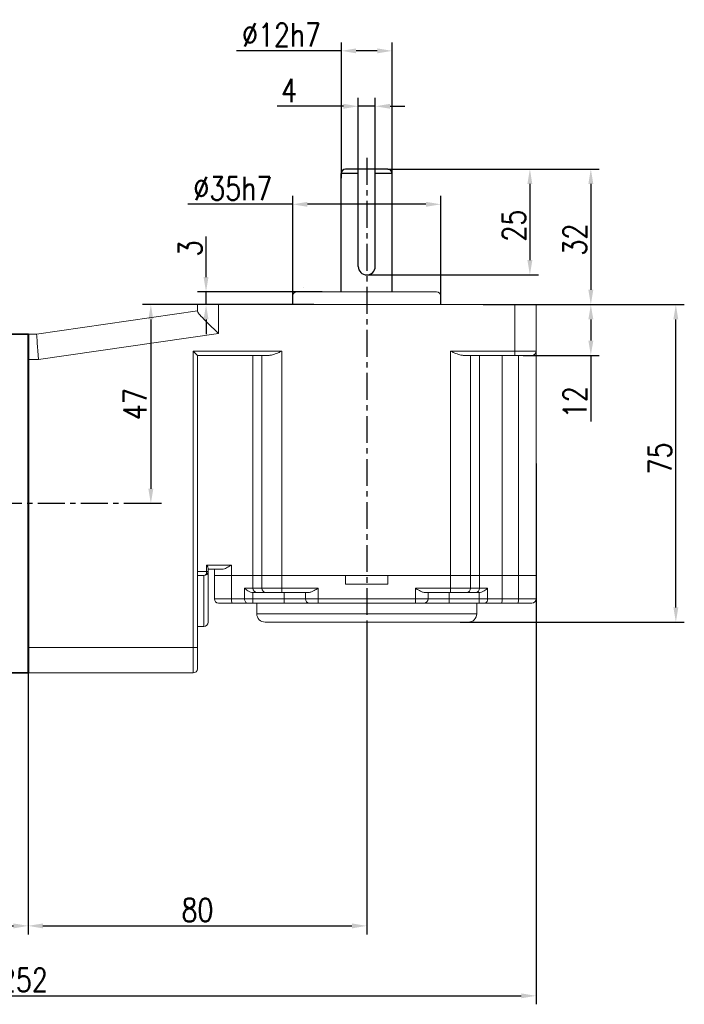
# Model space of a CAD drawing. Header units: inches. Extents: x -753 to 5070, y -3075 to 1581.
# Tile 115 of 178: x 4715 to 4872, y -2035 to -1802. Entities that reach past the tile are written whole.
import ezdxf

# ---------------------------------------------------------------- set-up
doc = ezdxf.new("R2010")
doc.units = ezdxf.units.IN
doc.header["$LTSCALE"] = 10
doc.header["$MEASUREMENT"] = 0
doc.linetypes.add('CENTER', pattern=[10.16, 6.35, -1.27, 1.27, -1.27])
for name, color, linetype in [('1轮廓实线层', 7, 'Continuous'), ('3中心线层', 1, 'CENTER'), ('7标注层', 4, 'Continuous')]:
    doc.layers.add(name, color=color, linetype=linetype)
doc.layers.add('图层2', color=4, linetype='Continuous', lineweight=40)
doc.styles.add('TH_GBDIM', font='romans.shx', dxfattribs={"width": 0.8, "bigfont": 'gbcbig.shx'})
doc.dimstyles.new('TH_GBDIM', dxfattribs={"dimtxt": 3.5, "dimasz": 2.5, "dimexe": 2, "dimexo": 0, "dimgap": 1, "dimtad": 1, "dimdec": 4, "dimdsep": 46, "dimtxsty": 'TH_GBDIM', "dimcen": 0.09, "dimclrd": 4, "dimclre": 4, "dimclrt": 3, "dimadec": 0, "dimazin": 0, "dimtfac": 1, "dimtdec": 4, "dimtmove": 0, "dimatfit": 3, "dimfxl": 1, "dimtzin": 0, "dimarcsym": 0})

# ---------------------------------------------------------------- blocks, each defined once
blk = doc.blocks.new('*D717')
at = {"layer": '7标注层', "color": 4, "lineweight": -2, "transparency": 16777216}
for p, q in [((4796.95, -1944.45), (4796.95, -2018.18)), ((4716.95, -1956.45), (4716.95, -2018.18)), ((4720.45, -2016.18), (4793.45, -2016.18))]:
    blk.add_line(p, q, dxfattribs=at)
at = {"layer": '7标注层', "color": 4, "transparency": 16777216}
for points in [[(4720.45, -2015.6), (4720.45, -2016.77), (4716.95, -2016.18)], [(4793.45, -2015.6), (4793.45, -2016.77), (4796.95, -2016.18)]]:
    blk.add_solid(points, dxfattribs=at)
at = {"layer": 'Defpoints', "color": 0, "transparency": 16777216}
for p in [(4796.95, -1944.45), (4716.95, -1956.45), (4796.95, -2016.18)]:
    blk.add_point(p, dxfattribs=at)
at = {"layer": '7标注层', "color": 3, "transparency": 16777216, "insert": (4756.95, -2012.43), "char_height": 5.5, "attachment_point": 5, "style": 'TH_GBDIM'}
blk.add_mtext('80', dxfattribs=at)
blk = doc.blocks.new('*D718')
at = {"layer": '7标注层', "color": 4, "lineweight": -2, "transparency": 16777216}
for p, q in [((4756.95, -1869.45), (4743.94, -1869.45)), ((4745.94, -1872.95), (4745.94, -1912.95)), ((4748.47, -1916.45), (4743.94, -1916.45))]:
    blk.add_line(p, q, dxfattribs=at)
at = {"layer": '7标注层', "color": 4, "transparency": 16777216}
for points in [[(4745.35, -1872.95), (4746.52, -1872.95), (4745.94, -1869.45)], [(4745.35, -1912.95), (4746.52, -1912.95), (4745.94, -1916.45)]]:
    blk.add_solid(points, dxfattribs=at)
at = {"layer": 'Defpoints', "color": 0, "transparency": 16777216}
for p in [(4756.95, -1869.45), (4745.94, -1916.45), (4748.47, -1916.45)]:
    blk.add_point(p, dxfattribs=at)
at = {"layer": '7标注层', "color": 3, "transparency": 16777216, "insert": (4742.19, -1892.95), "char_height": 5.5, "attachment_point": 5, "rotation": 90, "style": 'TH_GBDIM'}
blk.add_mtext('{47}{}{}', dxfattribs=at)
blk = doc.blocks.new('*D719')
at = {"layer": '7标注层', "color": 4, "lineweight": -2, "transparency": 16777216}
for p, q in [((4836.95, -1869.45), (4851.9, -1869.45)), ((4849.9, -1872.95), (4849.9, -1877.95)), ((4833.95, -1881.45), (4851.9, -1881.45)), ((4849.9, -1881.45), (4849.9, -1897.06))]:
    blk.add_line(p, q, dxfattribs=at)
at = {"layer": '7标注层', "color": 4, "transparency": 16777216}
for points in [[(4849.32, -1872.95), (4850.49, -1872.95), (4849.9, -1869.45)], [(4849.32, -1877.95), (4850.49, -1877.95), (4849.9, -1881.45)]]:
    blk.add_solid(points, dxfattribs=at)
at = {"layer": 'Defpoints', "color": 0, "transparency": 16777216}
for p in [(4836.95, -1869.45), (4833.95, -1881.45), (4849.9, -1881.45)]:
    blk.add_point(p, dxfattribs=at)
at = {"layer": '7标注层', "color": 3, "transparency": 16777216, "insert": (4846.15, -1892.5), "char_height": 5.5, "attachment_point": 5, "rotation": 90, "style": 'TH_GBDIM'}
blk.add_mtext('{12}{}{}', dxfattribs=at)
blk = doc.blocks.new('*D720')
at = {"layer": '7标注层', "color": 4, "lineweight": -2, "transparency": 16777216}
for p, q in [((4836.95, -1869.45), (4871.99, -1869.45)), ((4869.99, -1940.95), (4869.99, -1872.95)), ((4818.99, -1944.45), (4871.99, -1944.45))]:
    blk.add_line(p, q, dxfattribs=at)
at = {"layer": '7标注层', "color": 4, "transparency": 16777216}
for points in [[(4869.41, -1872.95), (4870.57, -1872.95), (4869.99, -1869.45)], [(4869.41, -1940.95), (4870.57, -1940.95), (4869.99, -1944.45)]]:
    blk.add_solid(points, dxfattribs=at)
at = {"layer": 'Defpoints', "color": 0, "transparency": 16777216}
for p in [(4836.95, -1869.45), (4869.99, -1869.45), (4818.99, -1944.45)]:
    blk.add_point(p, dxfattribs=at)
at = {"layer": '7标注层', "color": 3, "transparency": 16777216, "insert": (4866.24, -1905.79), "char_height": 5.5, "attachment_point": 5, "rotation": 90, "style": 'TH_GBDIM'}
blk.add_mtext('{75}{}{}', dxfattribs=at)
blk = doc.blocks.new('*D721')
at = {"layer": '7标注层', "color": 4, "lineweight": -2, "transparency": 16777216}
for p, q in [((4758.98, -1862.95), (4758.98, -1853.39)), ((4786.41, -1866.45), (4756.98, -1866.45)), ((4758.98, -1869.45), (4758.98, -1866.45)), ((4784.45, -1869.45), (4756.98, -1869.45)), ((4758.98, -1872.95), (4758.98, -1876.45))]:
    blk.add_line(p, q, dxfattribs=at)
at = {"layer": '7标注层', "color": 4, "transparency": 16777216}
for points in [[(4758.4, -1862.95), (4759.56, -1862.95), (4758.98, -1866.45)], [(4758.4, -1872.95), (4759.56, -1872.95), (4758.98, -1869.45)]]:
    blk.add_solid(points, dxfattribs=at)
at = {"layer": 'Defpoints', "color": 0, "transparency": 16777216}
for p in [(4758.98, -1866.45), (4786.41, -1866.45), (4784.45, -1869.45)]:
    blk.add_point(p, dxfattribs=at)
at = {"layer": '7标注层', "color": 3, "transparency": 16777216, "insert": (4755.23, -1856.18), "char_height": 5.5, "attachment_point": 5, "rotation": 90, "style": 'TH_GBDIM'}
blk.add_mtext('{3}{}{}', dxfattribs=at)
blk = doc.blocks.new('*D722')
at = {"layer": '7标注层', "color": 4, "lineweight": -2, "transparency": 16777216}
for p, q in [((4801.95, -1837.45), (4837.5, -1837.45)), ((4835.5, -1840.95), (4835.5, -1858.95)), ((4796.95, -1862.45), (4837.5, -1862.45))]:
    blk.add_line(p, q, dxfattribs=at)
at = {"layer": '7标注层', "color": 4, "transparency": 16777216}
for points in [[(4834.91, -1840.95), (4836.08, -1840.95), (4835.5, -1837.45)], [(4834.91, -1858.95), (4836.08, -1858.95), (4835.5, -1862.45)]]:
    blk.add_solid(points, dxfattribs=at)
at = {"layer": 'Defpoints', "color": 0, "transparency": 16777216}
for p in [(4801.95, -1837.45), (4796.95, -1862.45), (4835.5, -1862.45)]:
    blk.add_point(p, dxfattribs=at)
at = {"layer": '7标注层', "color": 3, "transparency": 16777216, "insert": (4831.75, -1850.79), "char_height": 5.5, "attachment_point": 5, "rotation": 90, "style": 'TH_GBDIM'}
blk.add_mtext('{25}{}{}', dxfattribs=at)
blk = doc.blocks.new('*D723')
at = {"layer": '7标注层', "color": 4, "lineweight": -2, "transparency": 16777216}
for p, q in [((4806.63, -1837.45), (4851.9, -1837.45)), ((4849.9, -1840.95), (4849.9, -1865.95)), ((4824.49, -1869.45), (4851.9, -1869.45))]:
    blk.add_line(p, q, dxfattribs=at)
at = {"layer": '7标注层', "color": 4, "transparency": 16777216}
for points in [[(4849.32, -1840.95), (4850.49, -1840.95), (4849.9, -1837.45)], [(4849.32, -1865.95), (4850.49, -1865.95), (4849.9, -1869.45)]]:
    blk.add_solid(points, dxfattribs=at)
at = {"layer": 'Defpoints', "color": 0, "transparency": 16777216}
for p in [(4806.63, -1837.45), (4824.49, -1869.45), (4849.9, -1869.45)]:
    blk.add_point(p, dxfattribs=at)
at = {"layer": '7标注层', "color": 3, "transparency": 16777216, "insert": (4846.15, -1854.09), "char_height": 5.5, "attachment_point": 5, "rotation": 90, "style": 'TH_GBDIM'}
blk.add_mtext('{32}{}{}', dxfattribs=at)
blk = doc.blocks.new('*D724')
at = {"layer": '7标注层', "color": 4, "lineweight": -2, "transparency": 16777216}
for p, q in [((4794.95, -1840.45), (4794.95, -1820.61)), ((4798.95, -1840.45), (4798.95, -1820.61)), ((4791.45, -1822.61), (4775.81, -1822.61)), ((4798.95, -1822.61), (4794.95, -1822.61)), ((4802.45, -1822.61), (4805.95, -1822.61))]:
    blk.add_line(p, q, dxfattribs=at)
at = {"layer": '7标注层', "color": 4, "transparency": 16777216}
for points in [[(4791.45, -1822.03), (4791.45, -1823.19), (4794.95, -1822.61)], [(4802.45, -1822.03), (4802.45, -1823.19), (4798.95, -1822.61)]]:
    blk.add_solid(points, dxfattribs=at)
at = {"layer": 'Defpoints', "color": 0, "transparency": 16777216}
for p in [(4798.95, -1822.61), (4794.95, -1840.45), (4798.95, -1840.45)]:
    blk.add_point(p, dxfattribs=at)
at = {"layer": '7标注层', "color": 3, "transparency": 16777216, "insert": (4778.6, -1818.86), "char_height": 5.5, "attachment_point": 5, "style": 'TH_GBDIM'}
blk.add_mtext('{4}{}{}', dxfattribs=at)
blk = doc.blocks.new('*D730')
at = {"layer": '7标注层', "color": 4, "lineweight": -2, "transparency": 16777216}
for p, q in [((4836.95, -1906.95), (4836.95, -2034.7)), ((4584.95, -1916.45), (4584.95, -2034.7)), ((4588.45, -2032.7), (4833.45, -2032.7))]:
    blk.add_line(p, q, dxfattribs=at)
at = {"layer": '7标注层', "color": 4, "transparency": 16777216}
for points in [[(4588.45, -2032.12), (4588.45, -2033.29), (4584.95, -2032.7)], [(4833.45, -2032.12), (4833.45, -2033.29), (4836.95, -2032.7)]]:
    blk.add_solid(points, dxfattribs=at)
at = {"layer": 'Defpoints', "color": 0, "transparency": 16777216}
for p in [(4836.95, -1906.95), (4584.95, -1916.45), (4836.95, -2032.7)]:
    blk.add_point(p, dxfattribs=at)
at = {"layer": '7标注层', "color": 3, "transparency": 16777216, "insert": (4715.94, -2028.95), "char_height": 5.5, "attachment_point": 5, "style": 'TH_GBDIM'}
blk.add_mtext('252', dxfattribs=at)
blk = doc.blocks.new('*D710')
at = {"layer": '7标注层', "color": 4, "lineweight": -2, "transparency": 16777216}
for p, q in [((4779.45, -1869.45), (4779.45, -1843.76)), ((4814.45, -1869.45), (4814.45, -1843.76)), ((4779.45, -1845.76), (4754.67, -1845.76)), ((4810.95, -1845.76), (4782.95, -1845.76))]:
    blk.add_line(p, q, dxfattribs=at)
at = {"layer": '7标注层', "color": 4, "transparency": 16777216}
for points in [[(4782.95, -1845.18), (4782.95, -1846.35), (4779.45, -1845.76)], [(4810.95, -1845.18), (4810.95, -1846.35), (4814.45, -1845.76)]]:
    blk.add_solid(points, dxfattribs=at)
at = {"layer": 'Defpoints', "color": 0, "transparency": 16777216}
for p in [(4814.45, -1845.76), (4779.45, -1869.45), (4814.45, -1869.45)]:
    blk.add_point(p, dxfattribs=at)
at = {"layer": '7标注层', "color": 3, "transparency": 16777216, "insert": (4765.31, -1842.01), "char_height": 5.5, "attachment_point": 5, "style": 'TH_GBDIM'}
blk.add_mtext('\\A1;%%c35h7', dxfattribs=at)
blk = doc.blocks.new('*D711')
at = {"layer": '7标注层', "color": 4, "lineweight": -2, "transparency": 16777216}
for p, q in [((4790.95, -1839.61), (4790.95, -1807.52)), ((4802.95, -1840.19), (4802.95, -1807.52)), ((4790.95, -1809.52), (4766.17, -1809.52)), ((4799.45, -1809.52), (4794.45, -1809.52))]:
    blk.add_line(p, q, dxfattribs=at)
at = {"layer": '7标注层', "color": 4, "transparency": 16777216}
for points in [[(4794.45, -1808.94), (4794.45, -1810.1), (4790.95, -1809.52)], [(4799.45, -1808.94), (4799.45, -1810.1), (4802.95, -1809.52)]]:
    blk.add_solid(points, dxfattribs=at)
at = {"layer": 'Defpoints', "color": 0, "transparency": 16777216}
for p in [(4802.95, -1809.52), (4790.95, -1839.61), (4802.95, -1840.19)]:
    blk.add_point(p, dxfattribs=at)
at = {"layer": '7标注层', "color": 3, "transparency": 16777216, "insert": (4776.81, -1805.77), "char_height": 5.5, "attachment_point": 5, "style": 'TH_GBDIM'}
blk.add_mtext('\\A1;%%c12h7', dxfattribs=at)
blk = doc.blocks.new('*D715')
at = {"layer": '7标注层', "color": 4, "lineweight": -2, "transparency": 16777216}
for p, q in [((4716.95, -1876.45), (4716.95, -2018.18)), ((4584.95, -1898.02), (4584.95, -2018.18)), ((4588.45, -2016.18), (4713.45, -2016.18))]:
    blk.add_line(p, q, dxfattribs=at)
at = {"layer": '7标注层', "color": 4, "transparency": 16777216}
for points in [[(4588.45, -2015.6), (4588.45, -2016.77), (4584.95, -2016.18)], [(4713.45, -2015.6), (4713.45, -2016.77), (4716.95, -2016.18)]]:
    blk.add_solid(points, dxfattribs=at)
at = {"layer": 'Defpoints', "color": 0, "transparency": 16777216}
for p in [(4716.95, -1876.45), (4584.95, -1898.02), (4716.95, -2016.18)]:
    blk.add_point(p, dxfattribs=at)
at = {"layer": '7标注层', "color": 3, "transparency": 16777216, "insert": (4653.2, -2012.43), "char_height": 5.5, "attachment_point": 5, "style": 'TH_GBDIM'}
blk.add_mtext('132', dxfattribs=at)

msp = doc.modelspace()

# ---------------------------------------------------------------- linework, layer by layer
at = {"layer": '1轮廓实线层'}
for p, q in [((4790.945, -1866.449), (4790.945, -1838.449)), ((4794.945, -1838.449), (4790.945, -1838.449)), ((4801.945, -1837.449), (4791.945, -1837.449)), ((4794.945, -1860.449), (4794.945, -1837.449)), ((4798.945, -1860.449), (4798.945, -1837.449)), ((4802.945, -1838.449), (4798.945, -1838.449)), ((4802.945, -1866.449), (4802.945, -1838.449))]:
    msp.add_line(p, q, dxfattribs=at)
at = {"layer": '1轮廓实线层', "color": 7, "linetype": 'Continuous', "lineweight": 15}
for p, q in [((4780.445, -1866.449), (4813.445, -1866.449)), ((4756.945, -1871.034), (4756.945, -1869.449)), ((4756.945, -1869.449), (4761.945, -1869.449)), ((4761.945, -1869.449), (4761.945, -1876.288)), ((4761.945, -1869.449), (4831.945, -1869.449)), ((4779.445, -1867.449), (4779.445, -1869.449)), ((4814.445, -1869.449), (4814.445, -1867.449)), ((4831.945, -1880.449), (4831.945, -1869.449)), ((4831.945, -1869.449), (4836.945, -1869.449)), ((4836.945, -1869.449), (4836.945, -1880.449)), ((4718.945, -1876.449), (4756.945, -1870.949)), ((4716.945, -1876.449), (4718.945, -1876.449)), ((4761.945, -1876.288), (4719.377, -1882.449)), ((4755.945, -1880.449), (4776.875, -1880.449)), ((4755.945, -1950.449), (4755.945, -1880.449)), ((4776.875, -1880.449), (4776.875, -1933.449)), ((4816.766, -1880.449), (4831.945, -1880.449)), ((4816.766, -1933.449), (4816.766, -1880.449)), ((4831.945, -1880.449), (4836.945, -1880.449)), ((4831.945, -1880.449), (4831.945, -1881.449)), ((4836.945, -1880.449), (4836.945, -1933.449)), ((4719.377, -1882.449), (4716.945, -1882.449)), ((4773.875, -1881.449), (4756.945, -1881.449)), ((4756.945, -1881.449), (4756.945, -1950.449)), ((4770.069, -1881.449), (4770.069, -1933.449)), ((4772.176, -1933.449), (4772.176, -1881.449)), ((4831.945, -1881.449), (4819.766, -1881.449)), ((4821.465, -1881.449), (4821.465, -1933.449)), ((4823.601, -1881.449), (4823.601, -1933.449)), ((4828.964, -1881.449), (4828.964, -1933.449)), ((4835.945, -1881.449), (4831.945, -1881.449)), ((4832.813, -1933.449), (4832.813, -1881.449)), ((4759.123, -1932.449), (4759.123, -1930.949)), ((4759.123, -1930.949), (4764.996, -1930.949)), ((4759.445, -1931.718), (4759.445, -1932.449)), ((4762.75, -1931.949), (4759.445, -1931.949)), ((4760.945, -1933.449), (4760.945, -1931.949)), ((4764.996, -1930.949), (4764.996, -1933.449)), ((4756.945, -1932.449), (4759.123, -1932.449)), ((4758.445, -1933.449), (4756.945, -1933.449)), ((4758.445, -1945.449), (4758.445, -1933.449)), ((4759.445, -1932.449), (4759.123, -1932.449)), ((4759.445, -1932.449), (4759.445, -1944.449)), ((4760.945, -1938.949), (4760.945, -1933.449)), ((4760.945, -1933.449), (4764.996, -1933.449)), ((4764.996, -1933.449), (4764.996, -1938.949)), ((4764.996, -1933.449), (4770.069, -1933.449)), ((4770.069, -1933.449), (4770.069, -1936.449)), ((4770.069, -1933.449), (4772.176, -1933.449)), ((4772.176, -1936.449), (4772.176, -1933.449)), ((4772.176, -1933.449), (4776.875, -1933.449)), ((4776.875, -1933.449), (4776.875, -1936.449)), ((4776.875, -1933.449), (4791.945, -1933.449)), ((4776.875, -1933.449), (4816.766, -1933.449)), ((4791.945, -1935.449), (4791.945, -1933.449)), ((4801.945, -1933.449), (4801.945, -1935.449)), ((4801.945, -1933.449), (4816.766, -1933.449)), ((4816.766, -1936.449), (4816.766, -1933.449)), ((4816.766, -1933.449), (4821.465, -1933.449)), ((4821.465, -1933.449), (4821.465, -1936.449)), ((4821.465, -1933.449), (4823.601, -1933.449)), ((4823.601, -1933.449), (4823.601, -1936.449)), ((4823.601, -1933.449), (4828.964, -1933.449)), ((4828.964, -1933.449), (4828.964, -1938.949)), ((4828.964, -1933.449), (4832.813, -1933.449)), ((4832.813, -1938.949), (4832.813, -1933.449)), ((4832.813, -1933.449), (4836.945, -1933.449)), ((4836.945, -1933.449), (4836.945, -1938.949)), ((4768.078, -1936.449), (4770.069, -1936.449)), ((4768.078, -1938.949), (4768.078, -1936.449)), ((4770.069, -1936.449), (4772.176, -1936.449)), ((4772.176, -1936.449), (4776.875, -1936.449)), ((4776.875, -1936.449), (4785.445, -1936.449)), ((4776.875, -1937.449), (4776.875, -1936.449)), ((4785.445, -1936.449), (4785.445, -1938.949)), ((4791.945, -1935.449), (4801.945, -1935.449)), ((4808.445, -1936.449), (4816.766, -1936.449)), ((4808.445, -1938.949), (4808.445, -1936.449)), ((4816.766, -1936.449), (4821.465, -1936.449)), ((4816.766, -1936.449), (4816.766, -1937.449)), ((4821.465, -1936.449), (4823.601, -1936.449)), ((4823.601, -1936.449), (4825.517, -1936.449)), ((4825.517, -1936.449), (4825.517, -1938.949)), ((4760.945, -1938.949), (4764.996, -1938.949)), ((4764.996, -1938.949), (4768.078, -1938.949)), ((4768.078, -1938.949), (4770.015, -1938.949)), ((4770.069, -1937.449), (4770.015, -1937.448)), ((4770.015, -1937.448), (4770.015, -1938.949)), ((4770.015, -1938.949), (4777.445, -1938.949)), ((4770.015, -1938.949), (4770.015, -1939.949)), ((4771.009, -1937.449), (4770.069, -1937.449)), ((4773.116, -1937.449), (4771.009, -1937.449)), ((4776.875, -1937.449), (4773.116, -1937.449)), ((4783.209, -1937.449), (4776.875, -1937.449)), ((4777.445, -1937.449), (4777.445, -1938.949)), ((4777.445, -1938.949), (4782.445, -1938.949)), ((4777.445, -1938.949), (4777.445, -1939.949)), ((4782.445, -1938.949), (4782.445, -1937.449)), ((4782.445, -1938.949), (4785.445, -1938.949)), ((4785.445, -1938.949), (4808.445, -1938.949)), ((4785.445, -1938.949), (4785.445, -1939.949)), ((4808.445, -1939.949), (4808.445, -1938.949)), ((4808.445, -1938.949), (4811.445, -1938.949)), ((4816.766, -1937.449), (4810.681, -1937.449)), ((4811.445, -1937.449), (4811.445, -1938.949)), ((4811.445, -1938.949), (4816.445, -1938.949)), ((4816.445, -1937.449), (4816.445, -1938.949)), ((4816.445, -1939.949), (4816.445, -1938.949)), ((4816.445, -1938.949), (4823.519, -1938.949)), ((4820.525, -1937.449), (4816.766, -1937.449)), ((4822.662, -1937.449), (4820.525, -1937.449)), ((4823.537, -1937.449), (4822.662, -1937.449)), ((4823.519, -1938.949), (4823.519, -1937.449)), ((4823.519, -1938.949), (4825.517, -1938.949)), ((4823.519, -1939.949), (4823.519, -1938.949)), ((4825.517, -1938.949), (4828.964, -1938.949)), ((4828.964, -1938.949), (4832.813, -1938.949)), ((4832.813, -1938.949), (4836.945, -1938.949)), ((4765.186, -1939.949), (4761.945, -1939.949)), ((4768.724, -1939.949), (4765.186, -1939.949)), ((4770.015, -1939.949), (4768.724, -1939.949)), ((4777.445, -1939.949), (4770.015, -1939.949)), ((4770.945, -1939.949), (4770.945, -1942.449)), ((4783.445, -1939.949), (4777.445, -1939.949)), ((4785.445, -1939.949), (4783.445, -1939.949)), ((4808.445, -1939.949), (4785.445, -1939.949)), ((4810.445, -1939.949), (4808.445, -1939.949)), ((4816.445, -1939.949), (4810.445, -1939.949)), ((4823.519, -1939.949), (4816.445, -1939.949)), ((4822.945, -1942.449), (4822.945, -1939.949)), ((4824.851, -1939.949), (4823.519, -1939.949)), ((4828.79, -1939.949), (4824.851, -1939.949)), ((4832.64, -1939.949), (4828.79, -1939.949)), ((4835.945, -1939.949), (4832.64, -1939.949)), ((4758.445, -1945.449), (4756.945, -1945.449)), ((4820.945, -1944.449), (4772.945, -1944.449)), ((4716.945, -1950.449), (4755.945, -1950.449)), ((4755.945, -1956.449), (4755.945, -1950.449)), ((4755.945, -1950.449), (4756.945, -1950.449)), ((4756.945, -1950.449), (4756.945, -1955.449)), ((4755.945, -1956.449), (4716.945, -1956.449))]:
    msp.add_line(p, q, dxfattribs=at)
at = {"layer": '1轮廓实线层', "color": 115, "linetype": 'Continuous', "lineweight": 15}
for p, q in [((4781.949, -1865.449), (4781.945, -1865.449)), ((4770.945, -1942.449), (4822.945, -1942.449))]:
    msp.add_line(p, q, dxfattribs=at)
at = {"layer": '1轮廓实线层', "color": 7, "linetype": 'Continuous', "lineweight": 15, "flags": 128}
for points in [[(4718.945, -1876.449), (4718.952, -1876.541), (4718.971, -1876.811), (4719.003, -1877.253), (4719.046, -1877.853), (4719.099, -1878.593), (4719.161, -1879.449), (4719.229, -1880.397), (4719.302, -1881.408), (4719.377, -1882.449)], [(4756.945, -1881.449), (4756.926, -1881.43), (4756.869, -1881.373), (4756.777, -1881.281), (4756.652, -1881.157), (4756.501, -1881.005), (4756.328, -1880.832), (4756.14, -1880.645), (4755.945, -1880.449)], [(4768.078, -1938.949), (4768.091, -1939.145), (4768.128, -1939.332), (4768.187, -1939.505), (4768.267, -1939.657), (4768.365, -1939.781), (4768.477, -1939.873), (4768.598, -1939.93), (4768.724, -1939.949)]]:
    msp.add_lwpolyline(points, dxfattribs=at)
at = {"layer": '1轮廓实线层'}
for centre, radius, start, end in [((4791.945, -1838.449), 1, 90, 180), ((4801.945, -1838.449), 1, 0, 90), ((4796.945, -1860.449), 2, 180, 0)]:
    msp.add_arc(centre, radius, start, end, dxfattribs=at)
at = {"layer": '1轮廓实线层', "color": 7, "linetype": 'Continuous', "lineweight": 15}
for centre, radius, start, end in [((4780.445, -1867.449), 1, 90, 180), ((4813.445, -1867.449), 1, 0, 90), ((4835.945, -1880.449), 1, 270, 0), ((4758.246, -1932.584), 0.888, 282.96715, 8.75181), ((4758.445, -1932.449), 1, 270, 0), ((4771.04, -1936.479), 0.971, 178.27456, 268.1638), ((4773.147, -1936.479), 0.971, 178.2746, 268.16376), ((4820.494, -1936.479), 0.971, 271.83621, 1.7254), ((4822.63, -1936.479), 0.971, 271.83631, 1.72552), ((4761.945, -1938.949), 1, 180, 270), ((4766.455, -1939.19), 1.479, 170.62172, 210.8799), ((4783.445, -1938.949), 1, 180, 270), ((4810.445, -1938.949), 1, 270, 0), ((4824.642, -1939.089), 0.886, 283.63506, 9.03328), ((4827.394, -1939.192), 1.589, 331.51786, 8.77971), ((4831.243, -1939.192), 1.589, 331.51849, 8.77908), ((4835.945, -1938.949), 1, 270, 0), ((4772.945, -1942.449), 2, 180, 270), ((4820.945, -1942.449), 2, 270, 0), ((4758.445, -1944.449), 1, 270, 0), ((4755.945, -1955.449), 1, 270, 0)]:
    msp.add_arc(centre, radius, start, end, dxfattribs=at)
for points, knots in [([(4761.945, -1876.288), (4761.941, -1876.285), (4761.611, -1875.967), (4760.941, -1875.322), (4759.95, -1874.363), (4759.072, -1873.501), (4758.332, -1872.756), (4757.673, -1872.065), (4757.086, -1871.399), (4756.992, -1871.156), (4756.945, -1871.034)], [0, 0, 0, 0, 0.0016274, 0.1435129, 0.2910808, 0.4426062, 0.5569336, 0.6742378, 0.8367196, 1, 1, 1, 1]), ([(4776.875, -1880.449), (4776.871, -1880.451), (4776.593, -1880.576), (4775.85, -1880.903), (4774.822, -1881.339), (4774.136, -1881.419), (4773.875, -1881.449)], [0, 0, 0, 0, 0.0041816, 0.2699415, 0.7228421, 1, 1, 1, 1]), ([(4819.766, -1881.449), (4819.506, -1881.419), (4818.819, -1881.339), (4817.791, -1880.903), (4817.048, -1880.576), (4816.77, -1880.451), (4816.766, -1880.449)], [0, 0, 0, 0, 0.2771575, 0.7300585, 0.9958189, 1, 1, 1, 1]), ([(4759.445, -1931.718), (4759.428, -1931.613), (4759.391, -1931.383), (4759.227, -1931.101), (4759.124, -1930.951), (4759.123, -1930.949)], [0, 0, 0, 0, 0.4522733, 0.9943778, 1, 1, 1, 1]), ([(4764.996, -1930.949), (4764.993, -1930.951), (4764.765, -1931.088), (4764.203, -1931.425), (4763.446, -1931.852), (4762.936, -1931.923), (4762.75, -1931.949)], [0, 0, 0, 0, 0.0039338, 0.2968827, 0.7420332, 1, 1, 1, 1]), ([(4770.015, -1937.448), (4769.846, -1937.425), (4769.413, -1937.366), (4768.734, -1936.998), (4768.3, -1936.65), (4768.08, -1936.451), (4768.078, -1936.449)], [0, 0, 0, 0, 0.2155191, 0.5542573, 0.9961242, 1, 1, 1, 1]), ([(4785.445, -1936.449), (4785.442, -1936.451), (4785.385, -1936.484), (4784.983, -1936.716), (4784.343, -1937.077), (4783.644, -1937.398), (4783.328, -1937.435), (4783.209, -1937.449)], [0, 0, 0, 0, 0.00400856, 0.07249537, 0.50897763, 0.81504259, 1, 1, 1, 1]), ([(4810.681, -1937.449), (4810.562, -1937.435), (4810.246, -1937.398), (4809.547, -1937.077), (4808.907, -1936.716), (4808.505, -1936.484), (4808.448, -1936.451), (4808.445, -1936.449)], [0, 0, 0, 0, 0.1849577, 0.4910232, 0.9275046, 0.9959923, 1, 1, 1, 1]), ([(4825.517, -1936.449), (4825.515, -1936.451), (4825.281, -1936.667), (4824.835, -1937.025), (4824.131, -1937.388), (4823.706, -1937.432), (4823.537, -1937.449)], [0, 0, 0, 0, 0.0037974, 0.4727625, 0.7897273, 1, 1, 1, 1])]:
    msp.add_open_spline(points, degree=3, knots=knots, dxfattribs=at)
at = {"layer": '3中心线层', "ltscale": 0.1}
for p, q in [((4796.945, -1834.8), (4796.945, -1950.532)), ((4745.938, -1916.449), (4679.82, -1916.449))]:
    msp.add_line(p, q, dxfattribs=at)
at = {"layer": '图层2', "color": 0}
for p, q in [((4716.945, -1876.449), (4708.945, -1876.533)), ((4716.945, -1876.449), (4716.945, -1956.449)), ((4708.945, -1956.366), (4716.945, -1956.449))]:
    msp.add_line(p, q, dxfattribs=at)

# ---------------------------------------------------------------- dimensions: what is measured, and where the dimension line sits
at = {"layer": '7标注层'}
for base, p1, p2, text, override, picture, middle in [((4802.945, -1809.519), (4790.945, -1839.611), (4802.945, -1840.191), '\\A1;%%c<>h7', {"dimtxt": 5.5, "dimasz": 3.5, "dimdec": 1, "dimadec": 1}, '*D711', (4776.807, -1809.519)), ((4798.945, -1822.61), (4794.945, -1840.451), (4798.945, -1840.451), '{<>}{}{}', {"dimtxt": 5.5, "dimasz": 3.5, "dimdec": 1, "dimadec": 1}, '*D724', (4778.596, -1822.61)), ((4814.445, -1845.763), (4779.445, -1869.449), (4814.445, -1869.449), '\\A1;%%c<>h7', {"dimtxt": 5.5, "dimasz": 3.5, "dimdec": 0}, '*D710', (4765.307, -1845.763))]:
    dim = msp.add_linear_dim(base=base, p1=p1, p2=p2, text=text, dimstyle='TH_GBDIM', override=override, dxfattribs=at)
    dim.commit()
    dim.dimension.update_dxf_attribs({"geometry": picture, "text_midpoint": middle, "dimtype": 160})
for base, p1, p2, picture, middle in [((4835.496, -1862.449), (4801.945, -1837.449), (4796.945, -1862.449), '*D722', (4835.496, -1850.785)), ((4849.904, -1869.449), (4806.633, -1837.449), (4824.488, -1869.449), '*D723', (4849.904, -1854.091)), ((4758.979, -1866.449), (4784.445, -1869.449), (4786.409, -1866.449), '*D721', (4758.979, -1856.176)), ((4869.99, -1869.449), (4818.99, -1944.449), (4836.945, -1869.449), '*D720', (4869.99, -1905.795)), ((4849.904, -1881.449), (4836.945, -1869.449), (4833.945, -1881.449), '*D719', (4849.904, -1892.497))]:
    dim = msp.add_linear_dim(base=base, p1=p1, p2=p2, angle=90, text='{<>}{}{}', dimstyle='TH_GBDIM', override={"dimtxt": 5.5, "dimasz": 3.5, "dimdec": 1, "dimadec": 1}, dxfattribs=at)
    dim.commit()
    dim.dimension.update_dxf_attribs({"geometry": picture, "text_midpoint": middle, "dimtype": 160})
dim = msp.add_linear_dim(base=(4745.938, -1916.449), p1=(4756.945, -1869.449), p2=(4748.474, -1916.449), angle=90, text='{<>}{}{}', dimstyle='TH_GBDIM', override={"dimtxt": 5.5, "dimasz": 3.5, "dimdec": 1, "dimadec": 1}, dxfattribs=at)
dim.commit()
dim.dimension.update_dxf_attribs({"geometry": '*D718', "text_midpoint": (4742.188, -1892.949)})
for base, p1, p2, picture, middle in [((4716.945, -2016.184), (4584.945, -1898.024), (4716.945, -1876.449), '*D715', (4653.195, -2016.184)), ((4836.945, -2032.703), (4584.945, -1916.449), (4836.945, -1906.949), '*D730', (4715.942, -2032.703)), ((4796.945, -2016.184), (4716.945, -1956.449), (4796.945, -1944.449), '*D717', (4756.945, -2016.184))]:
    dim = msp.add_linear_dim(base=base, p1=p1, p2=p2, dimstyle='TH_GBDIM', override={"dimtxt": 5.5, "dimasz": 3.5, "dimdec": 1, "dimadec": 1}, dxfattribs=at)
    dim.commit()
    dim.dimension.update_dxf_attribs({"geometry": picture, "text_midpoint": middle, "dimtype": 160})

doc.saveas('drawing.dxf')
